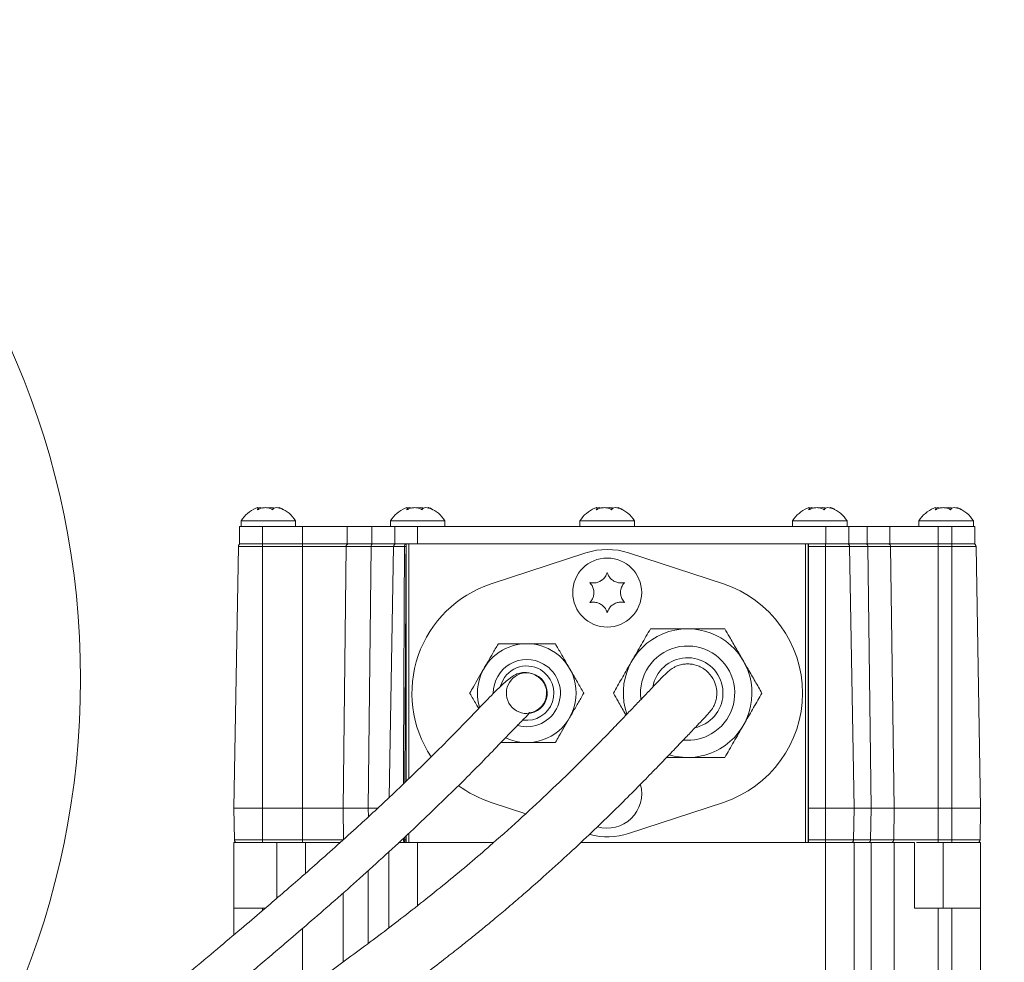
# Model space of a CAD drawing. Header units: millimetres. Extents: x 0 to 8410, y 0 to 5940.
# Tile 75 of 256: x 2206 to 2378, y 2737 to 2901. Entities that reach past the tile are written whole.
import ezdxf

# ---------------------------------------------------------------- set-up
doc = ezdxf.new("R2010")
doc.units = ezdxf.units.MM
doc.header["$LTSCALE"] = 10
doc.styles.add('SLDTEXTSTYLE0', font='TXT', dxfattribs={"width": 0.605})
doc.dimstyles.new('SLDDIMSTYLE0', dxfattribs={"dimtxt": 50, "dimasz": 50, "dimexe": 0, "dimexo": 0.0625, "dimgap": 12.5, "dimtad": 1, "dimtoh": 1, "dimdec": 1, "dimrnd": 1e-09, "dimzin": 12, "dimdsep": 46, "dimtxsty": 'SLDTEXTSTYLE0', "dimsah": 1, "dimcen": 0.09, "dimadec": 0, "dimazin": 0, "dimtfac": 1, "dimtofl": 0, "dimtmove": 0, "dimatfit": 3, "dimfxl": 0, "dimfrac": 2, "dimtolj": 1, "dimtzin": 12, "dimarcsym": 0})

# ---------------------------------------------------------------- blocks, each defined once
blk = doc.blocks.new('SW_SYMBOL_HOLE_DEPTH')
at = {"color": 0, "linetype": 'Continuous', "lineweight": 0}
for p, q in [((0, 8750), (8000, 8750)), ((4000, 8750), (4000, 750)), ((1000, 5550), (4000, 750)), ((7000, 5550), (4000, 750))]:
    blk.add_line(p, q, dxfattribs=at)
blk = doc.blocks.new('*D33')
at = {"color": 7, "linetype": 'Continuous', "lineweight": 0}
for p, q in [((2668.16, 2427.57), (2668.16, 2980.23)), ((2439.71, 2427.57), (2683.16, 2427.57)), ((2668.16, 2237.57), (2668.16, 2427.57)), ((2322.6, 2237.57), (2683.16, 2237.57))]:
    blk.add_line(p, q, dxfattribs=at)
for points in [[(2668.16, 2427.57), (2660.66, 2377.57), (2675.66, 2377.57)], [(2668.16, 2237.57), (2675.66, 2287.57), (2660.66, 2287.57)]]:
    blk.add_solid(points, dxfattribs=at)
at = {"color": 7, "linetype": 'Continuous', "lineweight": 0, "xscale": 0.006445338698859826, "yscale": 0.006445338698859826, "zscale": 0.006445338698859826, "rotation": 90}
blk.add_blockref('SW_SYMBOL_HOLE_DEPTH', (2660.93, 2796.09), dxfattribs=at)
at = {"color": 7, "linetype": 'Continuous', "lineweight": 0, "char_height": 50, "attachment_point": 1, "rotation": 90, "style": 'SLDTEXTSTYLE0'}
for s, insert in [('16)', (2603.57, 2865.15)), (' (4x M8', (2603.57, 2567.06)), ('190', (2603.71, 2452.49))]:
    blk.add_mtext(s, dxfattribs=dict(at, insert=insert))

msp = doc.modelspace()

# ---------------------------------------------------------------- linework, layer by layer
at = {"color": 7, "linetype": 'Continuous', "lineweight": 0}
for p, q in [((2247.916481, 2815.51272), (2247.916481, 2815.749768)), ((2273.916482, 2815.51272), (2273.916482, 2815.749768)), ((2306.916474, 2815.51272), (2306.916474, 2815.749768)), ((2343.916475, 2815.51272), (2343.916475, 2815.749768)), ((2365.916474, 2815.51272), (2365.916474, 2815.749768)), ((2244.955367, 2813.574735), (2244.955367, 2812.574747)), ((2248.583859, 2813.574735), (2244.955367, 2813.574735)), ((2254.455364, 2813.574735), (2248.583859, 2813.574735)), ((2254.455364, 2812.574747), (2254.455364, 2813.574735)), ((2270.955368, 2813.574735), (2270.955368, 2812.574747)), ((2274.583853, 2813.574735), (2270.955368, 2813.574735)), ((2280.455365, 2813.574735), (2274.583853, 2813.574735)), ((2280.455365, 2812.574747), (2280.455365, 2813.574735)), ((2303.95536, 2813.574735), (2303.95536, 2812.574747)), ((2307.583852, 2813.574735), (2303.95536, 2813.574735)), ((2313.455372, 2813.574735), (2307.583852, 2813.574735)), ((2313.455372, 2812.574747), (2313.455372, 2813.574735)), ((2340.955361, 2813.574735), (2340.955361, 2812.574747)), ((2344.583853, 2813.574735), (2340.955361, 2813.574735)), ((2350.455372, 2813.574735), (2344.583853, 2813.574735)), ((2350.455372, 2812.574747), (2350.455372, 2813.574735)), ((2362.95536, 2813.574735), (2362.95536, 2812.574747)), ((2366.583853, 2813.574735), (2362.95536, 2813.574735)), ((2372.455372, 2813.574735), (2366.583853, 2813.574735)), ((2372.455372, 2812.574747), (2372.455372, 2813.574735)), ((2244.70537, 2812.574747), (2244.70537, 2809.574786)), ((2244.70537, 2812.574747), (2248.705371, 2812.574747)), ((2248.705371, 2812.574747), (2255.639373, 2812.574747)), ((2255.639373, 2812.574747), (2263.422384, 2812.574747)), ((2263.422384, 2812.574747), (2267.745367, 2812.574747)), ((2267.745367, 2812.574747), (2270.955368, 2812.574747)), ((2271.972595, 2812.574747), (2270.955368, 2812.574747)), ((2271.705365, 2812.574747), (2271.705365, 2809.574786)), ((2271.972595, 2812.574747), (2275.705366, 2812.574747)), ((2275.705366, 2812.574747), (2346.771358, 2812.574747)), ((2346.771358, 2812.574747), (2350.771366, 2812.574747)), ((2350.771366, 2812.574747), (2350.771366, 2809.574786)), ((2350.771366, 2812.574747), (2353.988348, 2812.574747)), ((2353.988348, 2812.574747), (2357.881366, 2812.574747)), ((2357.881366, 2812.574747), (2366.333483, 2812.574747)), ((2366.333483, 2812.574747), (2368.705361, 2812.574747)), ((2368.705361, 2812.574747), (2372.705369, 2812.574747)), ((2372.705369, 2812.574747), (2372.705369, 2809.574786)), ((2244.70537, 2809.574786), (2248.705371, 2809.574786)), ((2248.705371, 2809.574786), (2255.639373, 2809.574786)), ((2255.639373, 2809.574786), (2263.422384, 2809.574786)), ((2263.422384, 2809.574786), (2267.745367, 2809.574786)), ((2267.745367, 2809.574786), (2271.705365, 2809.574786)), ((2271.705365, 2809.574786), (2275.705366, 2809.574786)), ((2275.705366, 2809.574786), (2346.771358, 2809.574786)), ((2346.771358, 2809.574786), (2350.771366, 2809.574786)), ((2350.771366, 2809.574786), (2353.988348, 2809.574786)), ((2353.988348, 2809.574786), (2357.881366, 2809.574786)), ((2357.881366, 2809.574786), (2366.333483, 2809.574786)), ((2366.333483, 2809.574786), (2368.705361, 2809.574786)), ((2368.705361, 2809.574786), (2372.705369, 2809.574786)), ((2244.499727, 2809.083465), (2243.705368, 2763.574782)), ((2271.499722, 2809.083465), (2270.737475, 2765.414301)), ((2273.682347, 2768.233541), (2273.694797, 2809.083465)), ((2304.972498, 2807.979408), (2288.483916, 2802.582506)), ((2328.92683, 2802.582506), (2312.438248, 2807.979408)), ((2343.72641, 2809.083465), (2343.740283, 2763.574782)), ((2350.911005, 2809.083465), (2351.705371, 2763.574782)), ((2372.911005, 2809.083465), (2373.705371, 2763.574782)), ((2243.705368, 2763.574782), (2248.705371, 2763.574782)), ((2243.801526, 2758.066061), (2243.705368, 2763.574782)), ((2248.705371, 2763.574782), (2255.639373, 2763.574782)), ((2255.639373, 2763.574782), (2262.714839, 2763.574782)), ((2262.714839, 2763.574782), (2267.10537, 2763.574782)), ((2267.10537, 2763.574782), (2268.872431, 2763.574782)), ((2288.483916, 2764.567021), (2294.520884, 2762.591067)), ((2312.438248, 2759.170118), (2328.92683, 2764.567021)), ((2343.738599, 2758.066061), (2343.740283, 2763.574782)), ((2343.740283, 2763.574782), (2346.705361, 2763.574782)), ((2346.705361, 2763.574782), (2351.705371, 2763.574782)), ((2351.609214, 2758.066061), (2351.705371, 2763.574782)), ((2351.705371, 2763.574782), (2354.638694, 2763.574782)), ((2354.638694, 2763.574782), (2358.649729, 2763.574782)), ((2358.649729, 2763.574782), (2366.333483, 2763.574782)), ((2366.333483, 2763.574782), (2368.705361, 2763.574782)), ((2368.705361, 2763.574782), (2373.705371, 2763.574782)), ((2373.609214, 2758.066061), (2373.705371, 2763.574782)), ((2273.682407, 2758.729103), (2273.682608, 2758.066061)), ((2243.705368, 2746.174756), (2243.705368, 2757.57474)), ((2244.301445, 2757.57474), (2243.705368, 2757.57474)), ((2248.705371, 2757.57474), (2244.301445, 2757.57474)), ((2255.639373, 2757.57474), (2248.705371, 2757.57474)), ((2255.855477, 2757.57474), (2255.639373, 2757.57474)), ((2256.205364, 2757.57474), (2256.205364, 2752.231482)), ((2273.486203, 2757.57474), (2272.398538, 2757.57474)), ((2273.691333, 2757.57474), (2273.486203, 2757.57474)), ((2288.941039, 2757.57474), (2275.705366, 2757.57474)), ((2346.705361, 2757.57474), (2304.105951, 2757.57474)), ((2351.109295, 2757.57474), (2346.705361, 2757.57474)), ((2354.217468, 2757.57474), (2351.109295, 2757.57474)), ((2351.705371, 2757.57474), (2351.705371, 2595.57477)), ((2358.649729, 2757.57474), (2354.638694, 2757.57474)), ((2362.20537, 2746.174756), (2362.20537, 2757.57474)), ((2366.333483, 2757.57474), (2362.554787, 2757.57474)), ((2368.705361, 2757.57474), (2366.333483, 2757.57474)), ((2373.109295, 2757.57474), (2368.705361, 2757.57474)), ((2373.705371, 2757.57474), (2373.109295, 2757.57474)), ((2373.705371, 2757.57474), (2373.705371, 2746.174756)), ((2270.705371, 2742.758694), (2270.705371, 2755.968753)), ((2243.705368, 2741.500679), (2243.705368, 2746.174756)), ((2249.205655, 2746.174756), (2248.705371, 2746.174756)), ((2366.333483, 2746.174756), (2368.705361, 2746.174756)), ((2373.705371, 2746.174756), (2373.705371, 2595.57477))]:
    msp.add_line(p, q, dxfattribs=at)
at = {"color": 8, "linetype": 'Continuous', "lineweight": 0}
for p, q in [((2248.705371, 2812.574747), (2248.705371, 2809.574786)), ((2255.639373, 2812.574747), (2255.639373, 2809.574786)), ((2263.422384, 2812.574747), (2263.422384, 2809.574786)), ((2267.745367, 2812.574747), (2267.745367, 2809.574786)), ((2275.705366, 2812.574747), (2275.705366, 2809.574786)), ((2346.771358, 2812.574747), (2346.771358, 2809.574786)), ((2353.988348, 2812.574747), (2353.988348, 2809.574786)), ((2357.881366, 2812.574747), (2357.881366, 2809.574786)), ((2366.333483, 2812.574747), (2366.333483, 2809.574786)), ((2368.705361, 2812.574747), (2368.705361, 2809.574786)), ((2248.705371, 2809.083465), (2248.705371, 2809.574786)), ((2255.639373, 2809.083465), (2255.639373, 2809.574786)), ((2273.68377, 2809.083465), (2273.68377, 2809.574786)), ((2274.196713, 2809.574786), (2274.196713, 2768.725935)), ((2343.214019, 2757.57474), (2343.214019, 2809.574786)), ((2343.713938, 2809.574786), (2343.713938, 2757.57474)), ((2346.705361, 2809.574786), (2346.705361, 2809.083465)), ((2366.333483, 2809.574786), (2366.333483, 2809.083465)), ((2368.705361, 2809.574786), (2368.705361, 2809.083465)), ((2248.705371, 2809.083465), (2244.499727, 2809.083465)), ((2248.705371, 2809.083465), (2248.705371, 2763.574782)), ((2255.639373, 2809.083465), (2248.705371, 2809.083465)), ((2255.639373, 2809.083465), (2255.639373, 2763.574782)), ((2263.276881, 2809.083465), (2255.639373, 2809.083465)), ((2263.276881, 2809.083465), (2262.714839, 2763.574782)), ((2267.61376, 2809.083465), (2263.276881, 2809.083465)), ((2267.61376, 2809.083465), (2267.10537, 2763.574782)), ((2271.499722, 2809.083465), (2267.61376, 2809.083465)), ((2273.411042, 2809.083465), (2271.499722, 2809.083465)), ((2273.694797, 2809.083465), (2273.68377, 2809.083465)), ((2273.696794, 2768.247369), (2273.696794, 2809.393111)), ((2346.705361, 2809.083465), (2343.72641, 2809.083465)), ((2346.705361, 2809.083465), (2346.705361, 2763.574782)), ((2350.911005, 2809.083465), (2346.705361, 2809.083465)), ((2354.077353, 2809.083465), (2350.911005, 2809.083465)), ((2354.077353, 2809.083465), (2354.638694, 2763.574782)), ((2358.039378, 2809.083465), (2354.077353, 2809.083465)), ((2358.039378, 2809.083465), (2358.649729, 2763.574782)), ((2366.333483, 2809.083465), (2358.039378, 2809.083465)), ((2366.333483, 2809.083465), (2366.333483, 2763.574782)), ((2368.705361, 2809.083465), (2366.333483, 2809.083465)), ((2368.705361, 2809.083465), (2368.705361, 2763.574782)), ((2372.911005, 2809.083465), (2368.705361, 2809.083465)), ((2248.705371, 2758.066061), (2248.705371, 2763.574782)), ((2255.639373, 2758.066061), (2255.639373, 2763.574782)), ((2262.782871, 2758.066061), (2262.714839, 2763.574782)), ((2267.122305, 2762.058321), (2267.10537, 2763.574782)), ((2346.705361, 2758.066061), (2346.705361, 2763.574782)), ((2354.570745, 2758.066061), (2354.638694, 2763.574782)), ((2358.57585, 2758.066061), (2358.649729, 2763.574782)), ((2366.333483, 2758.066061), (2366.333483, 2763.574782)), ((2368.705361, 2758.066061), (2368.705361, 2763.574782)), ((2243.801526, 2758.066061), (2248.705371, 2758.066061)), ((2248.705371, 2758.066061), (2255.639373, 2758.066061)), ((2248.705371, 2757.57474), (2248.705371, 2758.066061)), ((2255.639373, 2758.066061), (2262.782871, 2758.066061)), ((2255.639373, 2757.57474), (2255.639373, 2758.066061)), ((2273.234284, 2758.066061), (2273.233234, 2758.312646)), ((2273.483953, 2758.545104), (2273.486203, 2758.066061)), ((2273.486203, 2758.066061), (2273.682608, 2758.066061)), ((2273.486203, 2757.57474), (2273.486203, 2758.066061)), ((2273.696794, 2757.57474), (2273.696794, 2758.742455)), ((2274.196713, 2759.205941), (2274.196713, 2757.57474)), ((2343.738599, 2758.066061), (2346.705361, 2758.066061)), ((2346.705361, 2758.066061), (2351.609214, 2758.066061)), ((2346.705361, 2757.57474), (2346.705361, 2758.066061)), ((2351.609214, 2758.066061), (2354.570745, 2758.066061)), ((2354.570745, 2758.066061), (2358.57585, 2758.066061)), ((2358.57585, 2758.066061), (2366.333483, 2758.066061)), ((2366.333483, 2757.57474), (2366.333483, 2758.066061)), ((2366.333483, 2758.066061), (2368.705361, 2758.066061)), ((2368.705361, 2758.066061), (2373.609214, 2758.066061)), ((2368.705361, 2757.57474), (2368.705361, 2758.066061)), ((2251.205369, 2757.57474), (2251.205369, 2747.889522)), ((2275.705366, 2757.57474), (2275.705366, 2746.627394)), ((2346.705361, 2595.57477), (2346.705361, 2757.57474)), ((2354.638694, 2757.57474), (2354.638694, 2600.174758)), ((2358.649729, 2600.174758), (2358.649729, 2757.57474)), ((2367.205365, 2746.174756), (2367.205365, 2757.57474)), ((2267.10537, 2740.028206), (2267.10537, 2752.695862)), ((2262.714839, 2748.776379), (2262.714839, 2736.78163)), ((2248.705371, 2746.174756), (2248.705371, 2745.745781)), ((2366.333483, 2746.174756), (2366.333483, 2600.119803)), ((2368.705361, 2595.57477), (2368.705361, 2746.174756)), ((2255.639373, 2731.641802), (2255.639373, 2742.612246))]:
    msp.add_line(p, q, dxfattribs=at)
at = {"color": 8, "linetype": 'Continuous', "lineweight": 0, "flags": 128}
for points in [[(2267.61376, 2809.083465), (2267.620845, 2809.179786), (2267.639695, 2809.272114), (2267.669595, 2809.35705), (2267.709418, 2809.431377), (2267.757668, 2809.492293), (2267.812541, 2809.537533), (2267.871967, 2809.565368), (2267.93371, 2809.574786)], [(2273.411042, 2809.083465), (2273.417084, 2809.179786), (2273.433155, 2809.272114), (2273.458636, 2809.35705), (2273.492581, 2809.431377), (2273.533716, 2809.492293), (2273.580483, 2809.537533), (2273.631139, 2809.565368), (2273.68377, 2809.574786)], [(2273.486203, 2757.57474), (2273.437588, 2757.584158), (2273.390799, 2757.611993), (2273.347593, 2757.657233), (2273.309602, 2757.718149), (2273.27825, 2757.792476), (2273.254706, 2757.877413), (2273.239865, 2757.96974), (2273.234284, 2758.066061)]]:
    msp.add_lwpolyline(points, dxfattribs=at)
at = {"color": 7, "linetype": 'Continuous', "lineweight": 0, "flags": 128}
msp.add_lwpolyline([(2324.042587, 2777.561668), (2324.419184, 2777.657989), (2325.785367, 2778.240028)], dxfattribs=at)
at = {"color": 7, "linetype": 'Continuous', "lineweight": 0}
for centre, radius in [((2075.419295, 2786.029622), 141.608243), ((2308.705367, 2801.074759), 6)]:
    msp.add_circle(centre, radius, dxfattribs=at)
for centre, radius, start, end in [((2249.970201, 2810.280607), 6, 113.7634097, 146.69982304), ((2249.440533, 2810.280607), 6, 33.30017696, 66.30230112), ((2275.970201, 2810.280607), 6, 113.7634097, 146.69982304), ((2275.440533, 2810.280607), 6, 33.30017696, 66.30230112), ((2308.970201, 2810.280607), 6, 113.7634097, 146.69982304), ((2308.440533, 2810.280607), 6, 33.30017696, 66.30230112), ((2345.970201, 2810.280607), 6, 113.7634097, 146.69982304), ((2345.440533, 2810.280607), 6, 33.30017696, 66.30230112), ((2367.970201, 2810.280607), 6, 113.7634097, 146.69982304), ((2367.440533, 2810.280607), 6, 33.30017696, 66.30230112), ((2244.999649, 2809.074759), 0.5, 90, 179), ((2271.999649, 2809.074759), 0.5, 90, 179), ((2350.411086, 2809.074759), 0.5, 1, 90), ((2372.411086, 2809.074759), 0.5, 1, 90), ((2308.705367, 2796.574759), 12, 71.87610597, 108.12389403), ((2294.705367, 2783.574759), 20, 108.12389403, 213.62863669), ((2322.705367, 2783.574759), 20, 288.12389403, 71.87610597), ((2322.705367, 2783.574759), 11.2, 300, 199.09227094), ((2294.705367, 2783.574759), 8.6, 60, 196.62714789), ((2294.705367, 2783.574759), 8.6, 244.91501474, 60), ((2322.705367, 2783.574759), 6.16, 300, 170.18365344), ((2294.705367, 2783.574759), 4.73, 60, 164.12173108), ((2294.705367, 2783.574759), 4.73, 262.00917571, 60), ((2294.705367, 2783.574759), 3.55, 87.14782705, 270), ((2294.705367, 2783.574759), 3.55, 270, 75.40976711), ((2294.705367, 2783.574759), 3.45, 276.9461254, 357.85275191), ((1104.627355, 2042.626864), 1300, 31.817798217, 34.233483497), ((2322.705367, 2783.574759), 11.2, 253.64884837, 300), ((2294.705367, 2783.574759), 20, 233.42202468, 251.87610597), ((2308.705367, 2766.074759), 6, 253.59489104, 15.18969535), ((2244.301446, 2758.074759), 0.5, 181, 270), ((2308.705367, 2770.574759), 12, 255.39204675, 288.12389403), ((2351.109288, 2758.074759), 0.5, 270, 359), ((2373.109288, 2758.074759), 0.5, 270, 359)]:
    msp.add_arc(centre, radius, start, end, dxfattribs=at)
at = {"color": 8, "linetype": 'Continuous', "lineweight": 0}
for centre, radius, start, end in [((2263.71684, 2809.139711), 0.443539, 101.21107286, 187.28536426), ((2353.637516, 2809.139877), 0.443439, 352.69132533, 78.74353818), ((2357.590094, 2809.128023), 0.451488, 354.33620352, 81.70360332), ((2273.547406, 2786.201658), 22.882213, 89.65854953, 90.34145047), ((2322.705367, 2783.574759), 8.2, 300, 187.0177529), ((2294.705367, 2783.574759), 5.85, 60, 180.07067143), ((2294.705367, 2783.574759), 5.85, 254.50236257, 60), ((2322.705367, 2783.574759), 8.2, 265.2647229, 300), ((2273.360244, 2781.9733), 23.90757, 269.69812984, 270.30187016), ((2354.130917, 2758.009643), 0.443432, 281.25558774, 7.30954875), ((2358.126572, 2758.021497), 0.451483, 278.29760476, 5.66474536)]:
    msp.add_arc(centre, radius, start, end, dxfattribs=at)
at = {"color": 7, "linetype": 'Continuous', "lineweight": 0}
for centre, start_param, end_param in [((2343.717686, 2809.074759), 4.7298422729, 6.2831853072), ((2273.703522, 2809.074759), 0.8805839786, 1.5533430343), ((2273.691335, 2758.074759), 1.5882496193, 3.1415926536), ((2343.729873, 2758.074759), 3.1415926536, 4.6949356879)]:
    msp.add_ellipse(centre, major_axis=(0, 0.5), ratio=0.0174550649, start_param=start_param, end_param=end_param, dxfattribs=at)
for points, knots in [([(2247.556216, 2815.76455), (2247.653406, 2815.803797), (2247.852556, 2815.884217), (2247.938554, 2815.795343), (2247.896552, 2815.634136), (2247.826329, 2815.504106), (2247.806935, 2815.468195)], [0, 0, 0, 0, 0.2875696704, 0.5892518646, 0.8865615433, 1, 1, 1, 1]), ([(2247.806935, 2815.468195), (2248.027706, 2815.571799), (2248.472754, 2815.780652), (2249.207317, 2815.878734), (2249.845912, 2815.798442), (2250.245322, 2815.633882), (2250.428572, 2815.504052), (2250.479183, 2815.468195)], [0, 0, 0, 0, 0.24691603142, 0.49775552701, 0.71043254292, 0.92002628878, 1, 1, 1, 1]), ([(2248.631014, 2815.764728), (2248.526003, 2815.805933), (2248.319973, 2815.886776), (2247.991282, 2815.81644), (2247.830121, 2815.781954)], [0, 0, 0, 0, 0.5096893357, 1, 1, 1, 1]), ([(2250.779724, 2815.764728), (2250.575052, 2815.806896), (2250.201056, 2815.883948), (2249.859846, 2815.820223), (2249.705366, 2815.791372)], [0, 0, 0, 0, 0.5472575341, 1, 1, 1, 1]), ([(2250.479183, 2815.468195), (2250.536829, 2815.571799), (2250.653034, 2815.780648), (2251.077541, 2815.878724), (2251.610057, 2815.798472), (2252.054342, 2815.633795), (2252.307662, 2815.504029), (2252.377613, 2815.468195)], [0, 0, 0, 0, 0.2469270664, 0.4977651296, 0.7104411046, 0.9200420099, 1, 1, 1, 1]), ([(2252.377613, 2815.468195), (2252.215666, 2815.570772), (2251.889204, 2815.777553), (2251.58278, 2815.883353), (2251.535807, 2815.817666), (2251.517004, 2815.791372)], [0, 0, 0, 0, 0.371199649, 0.7482890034, 1, 1, 1, 1]), ([(2273.556216, 2815.76455), (2273.653407, 2815.803797), (2273.852557, 2815.884217), (2273.938555, 2815.795343), (2273.896552, 2815.634136), (2273.82633, 2815.504106), (2273.806936, 2815.468195)], [0, 0, 0, 0, 0.2875696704, 0.5892518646, 0.8865615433, 1, 1, 1, 1]), ([(2273.806936, 2815.468195), (2274.027706, 2815.571799), (2274.472754, 2815.780652), (2275.207318, 2815.878733), (2275.845911, 2815.798443), (2276.245323, 2815.633881), (2276.428573, 2815.504052), (2276.479183, 2815.468195)], [0, 0, 0, 0, 0.2469160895, 0.4977556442, 0.7104331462, 0.92002627, 1, 1, 1, 1]), ([(2274.631007, 2815.764728), (2274.525999, 2815.805933), (2274.319974, 2815.886776), (2273.991283, 2815.81644), (2273.830122, 2815.781954)], [0, 0, 0, 0, 0.5096876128, 1, 1, 1, 1]), ([(2276.779725, 2815.764728), (2276.575053, 2815.806896), (2276.201057, 2815.883948), (2275.859846, 2815.820223), (2275.705366, 2815.791372)], [0, 0, 0, 0, 0.5472575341, 1, 1, 1, 1]), ([(2276.479183, 2815.468195), (2276.53683, 2815.571799), (2276.653036, 2815.780649), (2277.07754, 2815.878724), (2277.610058, 2815.798473), (2278.054342, 2815.633795), (2278.307663, 2815.504029), (2278.377614, 2815.468195)], [0, 0, 0, 0, 0.2469260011, 0.4977650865, 0.7104410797, 0.920042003, 1, 1, 1, 1]), ([(2278.377614, 2815.468195), (2278.215667, 2815.570772), (2277.889202, 2815.777554), (2277.582782, 2815.883353), (2277.535808, 2815.817666), (2277.517005, 2815.791372)], [0, 0, 0, 0, 0.3711988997, 0.7482904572, 1, 1, 1, 1]), ([(2306.556224, 2815.76455), (2306.653411, 2815.803797), (2306.852555, 2815.884217), (2306.938555, 2815.795343), (2306.896552, 2815.634136), (2306.826329, 2815.504106), (2306.806936, 2815.468195)], [0, 0, 0, 0, 0.2875686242, 0.5892512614, 0.8865613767, 1, 1, 1, 1]), ([(2306.806936, 2815.468195), (2307.027703, 2815.571799), (2307.472748, 2815.780653), (2308.207312, 2815.878734), (2308.845904, 2815.798441), (2309.245329, 2815.633883), (2309.42858, 2815.504052), (2309.479191, 2815.468195)], [0, 0, 0, 0, 0.24691345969, 0.4977526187, 0.71042978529, 0.92002639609, 1, 1, 1, 1]), ([(2307.631015, 2815.764728), (2307.526003, 2815.805933), (2307.319972, 2815.886776), (2306.991282, 2815.81644), (2306.830122, 2815.781954)], [0, 0, 0, 0, 0.5096881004, 1, 1, 1, 1]), ([(2309.779717, 2815.764728), (2309.57505, 2815.806895), (2309.201059, 2815.883948), (2308.859854, 2815.820223), (2308.705373, 2815.791372)], [0, 0, 0, 0, 0.5472508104, 1, 1, 1, 1]), ([(2309.479191, 2815.468195), (2309.536835, 2815.571799), (2309.653036, 2815.780649), (2310.077533, 2815.878725), (2310.610052, 2815.798469), (2311.054346, 2815.6338), (2311.307665, 2815.504029), (2311.377614, 2815.468195)], [0, 0, 0, 0, 0.2469252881, 0.4977629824, 0.7104389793, 0.9200441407, 1, 1, 1, 1]), ([(2311.377614, 2815.468195), (2311.215671, 2815.570772), (2310.889212, 2815.777555), (2310.582778, 2815.883353), (2310.535812, 2815.817666), (2310.517012, 2815.791372)], [0, 0, 0, 0, 0.3711970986, 0.7482907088, 1, 1, 1, 1]), ([(2343.556224, 2815.76455), (2343.653411, 2815.803797), (2343.852556, 2815.884217), (2343.938555, 2815.795343), (2343.896553, 2815.634136), (2343.82633, 2815.504106), (2343.806936, 2815.468195)], [0, 0, 0, 0, 0.2875686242, 0.5892512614, 0.8865613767, 1, 1, 1, 1]), ([(2343.806936, 2815.468195), (2344.027704, 2815.571799), (2344.472749, 2815.780653), (2345.207312, 2815.878734), (2345.845904, 2815.798441), (2346.245329, 2815.633883), (2346.428581, 2815.504052), (2346.479191, 2815.468195)], [0, 0, 0, 0, 0.24691345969, 0.4977526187, 0.71042978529, 0.92002639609, 1, 1, 1, 1]), ([(2344.631015, 2815.764728), (2344.526004, 2815.805933), (2344.319974, 2815.886776), (2343.991283, 2815.81644), (2343.830122, 2815.781954)], [0, 0, 0, 0, 0.5096893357, 1, 1, 1, 1]), ([(2346.779718, 2815.764728), (2346.575051, 2815.806895), (2346.20106, 2815.883948), (2345.859854, 2815.820223), (2345.705374, 2815.791372)], [0, 0, 0, 0, 0.5472515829, 1, 1, 1, 1]), ([(2346.479191, 2815.468195), (2346.536835, 2815.571799), (2346.653035, 2815.780648), (2347.077534, 2815.878724), (2347.610052, 2815.798473), (2348.054336, 2815.633792), (2348.30766, 2815.504028), (2348.377614, 2815.468195)], [0, 0, 0, 0, 0.24692634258, 0.4977630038, 0.71043897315, 0.92003987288, 1, 1, 1, 1]), ([(2348.377614, 2815.468195), (2348.215671, 2815.570772), (2347.889215, 2815.777554), (2347.582777, 2815.883353), (2347.535812, 2815.817666), (2347.517012, 2815.791372)], [0, 0, 0, 0, 0.371197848, 0.748289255, 1, 1, 1, 1]), ([(2365.556224, 2815.76455), (2365.653411, 2815.803797), (2365.852555, 2815.884217), (2365.938555, 2815.795344), (2365.896552, 2815.634135), (2365.82633, 2815.504106), (2365.806936, 2815.468195)], [0, 0, 0, 0, 0.2875690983, 0.5892522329, 0.8865611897, 1, 1, 1, 1]), ([(2365.806936, 2815.468195), (2366.027704, 2815.571799), (2366.472749, 2815.780653), (2367.207312, 2815.878734), (2367.845905, 2815.79844), (2368.245328, 2815.633884), (2368.428581, 2815.504052), (2368.479191, 2815.468195)], [0, 0, 0, 0, 0.2469131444, 0.4977521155, 0.7104292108, 0.9200264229, 1, 1, 1, 1]), ([(2366.631015, 2815.764728), (2366.526004, 2815.805933), (2366.319973, 2815.886776), (2365.991283, 2815.81644), (2365.830122, 2815.781954)], [0, 0, 0, 0, 0.5096887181, 1, 1, 1, 1]), ([(2368.779718, 2815.764728), (2368.575051, 2815.806895), (2368.201059, 2815.883948), (2367.859854, 2815.820223), (2367.705374, 2815.791372)], [0, 0, 0, 0, 0.5472511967, 1, 1, 1, 1]), ([(2368.479191, 2815.468195), (2368.536834, 2815.571799), (2368.653034, 2815.780648), (2369.077536, 2815.878725), (2369.610051, 2815.798469), (2370.054345, 2815.6338), (2370.307665, 2815.504029), (2370.377614, 2815.468195)], [0, 0, 0, 0, 0.2469262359, 0.4977627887, 0.7104394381, 0.9200444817, 1, 1, 1, 1]), ([(2370.377614, 2815.468195), (2370.215671, 2815.570772), (2369.889213, 2815.777554), (2369.582778, 2815.883353), (2369.535812, 2815.817666), (2369.517012, 2815.791372)], [0, 0, 0, 0, 0.3711979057, 0.7482910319, 1, 1, 1, 1]), ([(2273.889242, 2809.574786), (2273.854958, 2809.573401), (2273.786248, 2809.570624), (2273.72516, 2809.532466), (2273.700198, 2809.469282), (2273.697788, 2809.415355), (2273.696794, 2809.393111)], [0, 0, 0, 0, 0.278766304, 0.5586771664, 0.8179615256, 1, 1, 1, 1]), ([(2308.705373, 2804.574731), (2308.602573, 2804.305268), (2308.42446, 2803.838392), (2307.876167, 2803.266239), (2307.269371, 2802.90766), (2306.603278, 2802.736206), (2306.065701, 2802.738451), (2305.770258, 2802.803581), (2305.674283, 2802.824739)], [0, 0, 0, 0, 0.2355661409, 0.4081459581, 0.5811430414, 0.7450735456, 0.917187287, 1, 1, 1, 1]), ([(2311.736463, 2802.824739), (2311.451691, 2802.779031), (2310.958294, 2802.699837), (2310.188651, 2802.888609), (2309.574669, 2803.234769), (2309.093219, 2803.725975), (2308.826335, 2804.192613), (2308.735033, 2804.481036), (2308.705373, 2804.574731)], [0, 0, 0, 0, 0.2355713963, 0.4081519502, 0.581147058, 0.7450817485, 0.9171889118, 1, 1, 1, 1]), ([(2305.674283, 2802.824739), (2305.856244, 2802.601001), (2306.17152, 2802.213336), (2306.392884, 2801.452439), (2306.400061, 2800.747634), (2306.215475, 2800.085053), (2305.94474, 2799.620625), (2305.740608, 2799.39731), (2305.674283, 2799.324754)], [0, 0, 0, 0, 0.2355506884, 0.4081317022, 0.5811369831, 0.7450652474, 0.9171700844, 1, 1, 1, 1]), ([(2311.736463, 2799.324754), (2311.554504, 2799.548492), (2311.239216, 2799.936171), (2311.017856, 2800.697074), (2311.010664, 2801.401885), (2311.195295, 2802.064437), (2311.465973, 2802.52893), (2311.670137, 2802.752205), (2311.736463, 2802.824739)], [0, 0, 0, 0, 0.2355499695, 0.4081451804, 0.5811352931, 0.7450639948, 0.9171800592, 1, 1, 1, 1]), ([(2305.674283, 2799.324754), (2305.95905, 2799.370461), (2306.45244, 2799.449654), (2307.222084, 2799.260888), (2307.836038, 2798.914718), (2308.317552, 2798.423575), (2308.58438, 2797.956885), (2308.675707, 2797.668455), (2308.705373, 2797.574762)], [0, 0, 0, 0, 0.2355682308, 0.4081488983, 0.5811441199, 0.7450687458, 0.9171878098, 1, 1, 1, 1]), ([(2308.705373, 2797.574762), (2308.808173, 2797.84422), (2308.98629, 2798.311102), (2309.534546, 2798.883309), (2310.141356, 2799.241913), (2310.807472, 2799.413264), (2311.345035, 2799.411042), (2311.640483, 2799.345912), (2311.736463, 2799.324754)], [0, 0, 0, 0, 0.235562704, 0.4081514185, 0.5811470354, 0.745075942, 0.9171848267, 1, 1, 1, 1]), ([(2316.239043, 2794.774774), (2315.719641, 2793.87514), (2314.667509, 2792.052789), (2313.564413, 2790.142156), (2313.005878, 2789.174739)], [0, 0, 0, 0, 0.49366645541, 1, 1, 1, 1]), ([(2322.705372, 2794.774774), (2322.494204, 2794.774774), (2321.300361, 2794.774774), (2319.101404, 2794.774774), (2317.200809, 2794.774774), (2316.239043, 2794.774774)], [0, 0, 0, 0, 0.0959627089, 0.5425264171, 1, 1, 1, 1]), ([(2329.171686, 2794.774774), (2328.132882, 2794.774774), (2326.028627, 2794.774774), (2323.822436, 2794.774774), (2322.705372, 2794.774774)], [0, 0, 0, 0, 0.4936682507, 1, 1, 1, 1]), ([(2332.404851, 2789.174739), (2332.001446, 2789.873462), (2331.186793, 2791.284493), (2330.107137, 2793.154541), (2329.444028, 2794.303069), (2329.171686, 2794.774774)], [0, 0, 0, 0, 0.366309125, 0.7397404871, 1, 1, 1, 1]), ([(2289.71128, 2792.124751), (2289.387361, 2791.563705), (2288.733738, 2790.431597), (2287.901501, 2788.990151), (2287.405529, 2788.131075), (2287.257551, 2787.874761)], [0, 0, 0, 0, 0.408050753, 0.8233863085, 1, 1, 1, 1]), ([(2289.797886, 2792.17476), (2289.788656, 2792.174045), (2289.770162, 2792.172613), (2289.743756, 2792.160281), (2289.723584, 2792.143433), (2289.715046, 2792.13047), (2289.71128, 2792.124751)], [0, 0, 0, 0, 0.27067417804, 0.54237035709, 0.7981328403, 1, 1, 1, 1]), ([(2294.705375, 2792.17476), (2293.998909, 2792.17476), (2292.565845, 2792.17476), (2290.939428, 2792.17476), (2290.027185, 2792.17476), (2289.797886, 2792.17476)], [0, 0, 0, 0, 0.4212621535, 0.8545302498, 1, 1, 1, 1]), ([(2299.612849, 2792.17476), (2298.892786, 2792.17476), (2297.435756, 2792.17476), (2295.760795, 2792.17476), (2294.844667, 2792.17476), (2294.705375, 2792.17476)], [0, 0, 0, 0, 0.4531055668, 0.916847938, 1, 1, 1, 1]), ([(2299.699454, 2792.124751), (2299.694218, 2792.132389), (2299.683727, 2792.147688), (2299.659863, 2792.164432), (2299.635167, 2792.17342), (2299.619678, 2792.17435), (2299.612849, 2792.17476)], [0, 0, 0, 0, 0.2707714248, 0.5424386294, 0.798252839, 1, 1, 1, 1]), ([(2302.153184, 2787.874761), (2301.799953, 2788.486576), (2301.083422, 2789.727647), (2300.270227, 2791.136169), (2299.814101, 2791.926182), (2299.699454, 2792.124751)], [0, 0, 0, 0, 0.4212627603, 0.8545344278, 1, 1, 1, 1]), ([(2313.005878, 2789.174739), (2312.900294, 2788.991864), (2312.303373, 2787.957978), (2311.203883, 2786.053645), (2310.253604, 2784.40768), (2309.772729, 2783.574763)], [0, 0, 0, 0, 0.0959622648, 0.54252435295, 1, 1, 1, 1]), ([(2335.638015, 2783.574763), (2335.245517, 2784.25459), (2334.455601, 2785.622763), (2333.366078, 2787.509866), (2332.676992, 2788.703382), (2332.404851, 2789.174739)], [0, 0, 0, 0, 0.3740538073, 0.7527942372, 1, 1, 1, 1]), ([(2298.152967, 2783.446256), (2298.146775, 2783.745713), (2298.135439, 2784.293968), (2297.842402, 2785.121444), (2297.361873, 2785.832243), (2296.715041, 2786.406851), (2296.01209, 2786.815213), (2295.094354, 2787.134326), (2294.1144, 2787.211611), (2293.033211, 2786.972784), (2292.32249, 2786.580756), (2291.691995, 2786.142866), (2290.692793, 2785.309964), (2288.966758, 2783.633123), (2286.640887, 2781.208317), (2283.478642, 2777.934368), (2279.863696, 2774.254708), (2275.674982, 2770.118583), (2270.74059, 2765.391388), (2265.868748, 2760.864673), (2261.452656, 2756.866104), (2257.90857, 2753.715205), (2254.581093, 2750.80369), (2251.529855, 2748.16465), (2248.376311, 2745.460826), (2244.86376, 2742.473576), (2240.714992, 2738.973212), (2236.060767, 2735.073309), (2230.871645, 2730.74918), (2225.175952, 2726.020877), (2219.281092, 2721.134588), (2213.58457, 2716.405506), (2208.729681, 2712.356144), (2204.729974, 2708.996649), (2201.319274, 2706.108722), (2197.863655, 2703.152041), (2194.175361, 2699.944963), (2190.86201, 2696.982723), (2188.188855, 2694.49479), (2186.284357, 2692.660578), (2184.803726, 2691.186182), (2183.775428, 2690.130142), (2182.939284, 2689.250975), (2182.093585, 2688.340417), (2181.205426, 2687.349192), (2180.353094, 2686.356556), (2179.603967, 2685.437184), (2178.938403, 2684.558982), (2178.65828, 2684.151789), (2178.507476, 2683.932576)], [0, 0, 0, 0, 0.0145270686, 0.0265965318, 0.0364035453, 0.0440952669, 0.0498322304, 0.0539288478, 0.0585760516, 0.0644180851, 0.0730284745, 0.0839339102, 0.101247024, 0.1293574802, 0.168225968, 0.2069354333, 0.2468470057, 0.289584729, 0.33509928, 0.3825118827, 0.4105725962, 0.4358267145, 0.4582670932, 0.4779772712, 0.4953349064, 0.5181040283, 0.5430494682, 0.5705358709, 0.6010256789, 0.6343609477, 0.6700640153, 0.7039736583, 0.73450449, 0.7565019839, 0.7763867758, 0.797343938, 0.821708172, 0.848559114, 0.8660402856, 0.8815588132, 0.8944916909, 0.9051536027, 0.9116109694, 0.9212274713, 0.9346404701, 0.9472339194, 0.9621436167, 0.9796199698, 1, 1, 1, 1]), ([(2193.560707, 2670.994374), (2193.563729, 2670.983978), (2193.571456, 2670.957391), (2193.895179, 2671.298893), (2194.425616, 2671.869737), (2195.170124, 2672.6695), (2196.092173, 2673.641483), (2197.139709, 2674.716474), (2198.417577, 2675.994698), (2200.160426, 2677.681931), (2202.629421, 2679.967469), (2205.47829, 2682.485593), (2208.645336, 2685.147488), (2211.922602, 2687.766624), (2215.342628, 2690.39304), (2219.081208, 2693.188605), (2223.038952, 2696.08255), (2227.108127, 2699.008002), (2232.061961, 2702.530302), (2237.923841, 2706.654995), (2244.556032, 2711.299018), (2249.632525, 2714.861063), (2253.462556, 2717.56115), (2256.498277, 2719.709798), (2260.073018, 2722.255496), (2264.174274, 2725.202631), (2268.602054, 2728.424615), (2272.947854, 2731.639516), (2276.827516, 2734.564162), (2280.05281, 2737.042757), (2282.655566, 2739.080533), (2284.839777, 2740.819569), (2286.871551, 2742.463943), (2288.995323, 2744.212588), (2291.30441, 2746.148501), (2294.216249, 2748.637641), (2297.752885, 2751.73956), (2301.716702, 2755.326425), (2305.544258, 2758.899325), (2309.053719, 2762.274306), (2312.226857, 2765.410937), (2315.073227, 2768.290696), (2317.594148, 2770.879308), (2319.822697, 2773.192267), (2321.767248, 2775.221294), (2323.361345, 2776.889037), (2324.742259, 2778.331443), (2325.872644, 2779.523683), (2326.456522, 2780.162106), (2326.808358, 2780.592822), (2327.070068, 2780.972809), (2327.344672, 2781.474839), (2327.581576, 2782.085691), (2327.721283, 2782.701036), (2327.785018, 2783.199246), (2327.797366, 2783.751547), (2327.717406, 2784.61237), (2327.345954, 2785.847487), (2326.338952, 2787.288354), (2324.825354, 2788.306097), (2323.440217, 2788.649661), (2322.576313, 2788.666416), (2322.160842, 2788.634037), (2321.801036, 2788.584961), (2321.40903, 2788.498017), (2320.822151, 2788.310481), (2320.437635, 2788.11508), (2319.922746, 2787.812625), (2319.155217, 2787.220161), (2318.302305, 2786.355391), (2317.455467, 2785.465511), (2316.257976, 2784.216563), (2314.74216, 2782.638126), (2313.005605, 2780.82651), (2311.15942, 2778.895217), (2309.114968, 2776.775623), (2306.459352, 2774.068764), (2303.027248, 2770.649371), (2298.745386, 2766.505003), (2293.986024, 2762.059982), (2288.322788, 2756.984934), (2281.655434, 2751.309018), (2273.95298, 2745.173794), (2266.174789, 2739.28735), (2258.591003, 2733.737766), (2251.291266, 2728.514438), (2245.701611, 2724.568128), (2241.793705, 2721.822009), (2239.432817, 2720.165574), (2236.913014, 2718.399126), (2234.00763, 2716.362724), (2230.598327, 2713.970587), (2226.953782, 2711.405307), (2223.447343, 2708.922685), (2220.315612, 2706.68789), (2217.612907, 2704.741704), (2214.987261, 2702.83193), (2212.20294, 2700.782149), (2209.033094, 2698.405916), (2205.687783, 2695.831757), (2202.39718, 2693.200853), (2199.423258, 2690.714955), (2196.830922, 2688.459722), (2194.742639, 2686.572874), (2193.094912, 2685.031283), (2191.999418, 2683.977458), (2191.171418, 2683.166771), (2190.37667, 2682.377211), (2189.36579, 2681.350966), (2188.208041, 2680.141027), (2187.007777, 2678.837605), (2185.90019, 2677.574802), (2185.002595, 2676.477444), (2184.773922, 2676.150404), (2184.653296, 2675.977889)], [0, 0, 0, 0, 0.0047024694, 0.012025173, 0.0187783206, 0.0249483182, 0.0322187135, 0.0383270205, 0.0431968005, 0.0514879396, 0.0610821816, 0.0722128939, 0.0816630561, 0.0913958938, 0.1008572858, 0.1099538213, 0.1213625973, 0.1317974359, 0.1411876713, 0.1589651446, 0.1757067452, 0.190544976, 0.1967510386, 0.2043202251, 0.2132982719, 0.2236849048, 0.2354696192, 0.2473191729, 0.2576002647, 0.2663077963, 0.2734505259, 0.2790901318, 0.2846732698, 0.2908572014, 0.2976433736, 0.3052752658, 0.3174853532, 0.3311426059, 0.3447197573, 0.3579167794, 0.3706760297, 0.3829268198, 0.3945897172, 0.4061208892, 0.4177897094, 0.429711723, 0.4412547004, 0.4545554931, 0.4696300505, 0.4751055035, 0.4796166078, 0.4832398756, 0.4861114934, 0.4873474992, 0.4885101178, 0.4896568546, 0.4908451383, 0.4937504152, 0.4974219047, 0.5013312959, 0.5045982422, 0.5059741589, 0.5065781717, 0.5071457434, 0.5083227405, 0.5097633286, 0.5139261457, 0.5187691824, 0.5263352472, 0.5397304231, 0.5516780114, 0.562868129, 0.5750589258, 0.5855620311, 0.5950704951, 0.6054816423, 0.6168618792, 0.6324596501, 0.6493184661, 0.6663636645, 0.683332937, 0.7056236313, 0.7273672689, 0.7480904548, 0.767567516, 0.7858632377, 0.8033076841, 0.80935107, 0.8149875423, 0.8208858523, 0.8281083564, 0.8366271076, 0.8463291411, 0.8554229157, 0.863091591, 0.8701762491, 0.8762115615, 0.8835198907, 0.8921962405, 0.9018691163, 0.9115044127, 0.9209741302, 0.9291123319, 0.9367490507, 0.9430062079, 0.947928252, 0.9502082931, 0.9536953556, 0.9584789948, 0.9645011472, 0.971702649, 0.9800330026, 0.9894673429, 1, 1, 1, 1]), ([(2287.257551, 2787.874761), (2286.631172, 2786.789832), (2285.792159, 2785.336608), (2285.003643, 2783.97089), (2284.803807, 2783.624771)], [0, 0, 0, 0, 0.7465667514, 1, 1, 1, 1]), ([(2304.606928, 2783.624771), (2304.246894, 2784.248352), (2303.518369, 2785.510158), (2302.680882, 2786.960714), (2302.222832, 2787.754121), (2302.153184, 2787.874761)], [0, 0, 0, 0, 0.453100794, 0.9168419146, 1, 1, 1, 1]), ([(2284.803807, 2783.624771), (2284.799816, 2783.616417), (2284.79182, 2783.599674), (2284.78924, 2783.570643), (2284.793791, 2783.544754), (2284.800739, 2783.53088), (2284.803807, 2783.524755)], [0, 0, 0, 0, 0.270717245, 0.5425287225, 0.7980562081, 1, 1, 1, 1]), ([(2284.803807, 2783.524755), (2285.16236, 2782.903745), (2285.658592, 2782.044279), (2286.181727, 2781.13817), (2286.326869, 2780.886772)], [0, 0, 0, 0, 0.7225531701, 1, 1, 1, 1]), ([(2302.153184, 2779.274765), (2302.301164, 2779.531057), (2302.790381, 2780.378349), (2303.622641, 2781.820007), (2304.276471, 2782.952415), (2304.606928, 2783.524755)], [0, 0, 0, 0, 0.1766017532, 0.5838397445, 1, 1, 1, 1]), ([(2304.606928, 2783.524755), (2304.610919, 2783.533109), (2304.618908, 2783.549835), (2304.621491, 2783.578861), (2304.616953, 2783.604756), (2304.609996, 2783.618647), (2304.606928, 2783.624771)], [0, 0, 0, 0, 0.2707198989, 0.5419798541, 0.7980542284, 1, 1, 1, 1]), ([(2309.772729, 2783.574763), (2310.045232, 2783.102771), (2310.701713, 2781.965706), (2311.441625, 2780.684078), (2311.911717, 2779.869916), (2311.97886, 2779.753629)], [0, 0, 0, 0, 0.3782328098, 0.9111928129, 1, 1, 1, 1]), ([(2332.404851, 2777.974788), (2332.510435, 2778.157662), (2333.107356, 2779.191548), (2334.206844, 2781.095885), (2335.157134, 2782.741846), (2335.638015, 2783.574763)], [0, 0, 0, 0, 0.0959621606, 0.5425237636, 1, 1, 1, 1]), ([(2184.288921, 2680.181328), (2184.389214, 2680.327524), (2184.578448, 2680.603366), (2185.203702, 2681.404743), (2186.155118, 2682.547348), (2187.523246, 2684.079717), (2189.306942, 2685.945862), (2191.111528, 2687.745619), (2192.888095, 2689.452428), (2194.635803, 2691.082555), (2196.651479, 2692.915996), (2198.993072, 2694.997094), (2201.845646, 2697.483957), (2205.098849, 2700.276768), (2208.896028, 2703.495835), (2214.184315, 2707.93578), (2220.895876, 2713.520156), (2228.826975, 2720.092409), (2235.633808, 2725.741112), (2241.039723, 2730.250022), (2244.894123, 2733.480762), (2248.135109, 2736.212209), (2250.971673, 2738.616143), (2253.963539, 2741.166417), (2257.435606, 2744.150518), (2261.485317, 2747.674188), (2265.830219, 2751.523626), (2270.255646, 2755.534531), (2274.447149, 2759.423511), (2278.1867, 2762.972958), (2281.420295, 2766.107765), (2284.55207, 2769.200479), (2287.589553, 2772.269835), (2290.535795, 2775.32767), (2292.544968, 2777.41204), (2293.779613, 2778.670807), (2294.579921, 2779.469709), (2295.05586, 2779.941224), (2295.155474, 2780.14632), (2295.121752, 2780.23056), (2295.114799, 2780.24793)], [0, 0, 0, 0, 0.02351108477, 0.04436078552, 0.06302592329, 0.08764485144, 0.10888049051, 0.12696678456, 0.14244918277, 0.15697050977, 0.17052066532, 0.18974162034, 0.20924344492, 0.23167287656, 0.25720178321, 0.28589771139, 0.33617383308, 0.38688931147, 0.43721158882, 0.4658985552, 0.49094428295, 0.51222378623, 0.52984110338, 0.54774948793, 0.57313372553, 0.60224733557, 0.63541686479, 0.6727514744, 0.7118608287, 0.74863096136, 0.78269007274, 0.81381305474, 0.85276490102, 0.88976247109, 0.92653342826, 0.94060369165, 0.95513374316, 0.97275001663, 0.99438133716, 1, 1, 1, 1]), ([(2299.699454, 2775.024775), (2299.899291, 2775.370893), (2300.687806, 2776.736609), (2301.526811, 2778.189835), (2302.153184, 2779.274765)], [0, 0, 0, 0, 0.2534336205, 1, 1, 1, 1]), ([(2329.171686, 2772.374752), (2329.691095, 2773.274385), (2330.743239, 2775.09673), (2331.846323, 2777.007369), (2332.404851, 2777.974788)], [0, 0, 0, 0, 0.4936675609, 1, 1, 1, 1]), ([(2290.1946, 2774.974767), (2290.784064, 2774.974767), (2292.111087, 2774.974767), (2293.650022, 2774.974767), (2294.566088, 2774.974767), (2294.705375, 2774.974767)], [0, 0, 0, 0, 0.4039426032, 0.9093702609, 1, 1, 1, 1]), ([(2294.705375, 2774.974767), (2295.411835, 2774.974767), (2296.844895, 2774.974767), (2298.471306, 2774.974767), (2299.38355, 2774.974767), (2299.612849, 2774.974767)], [0, 0, 0, 0, 0.4212604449, 0.8545298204, 1, 1, 1, 1]), ([(2299.612849, 2774.974767), (2299.622075, 2774.975488), (2299.640555, 2774.976932), (2299.667015, 2774.989166), (2299.687134, 2775.006096), (2299.695685, 2775.019061), (2299.699454, 2775.024775)], [0, 0, 0, 0, 0.2706390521, 0.5420708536, 0.798159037, 1, 1, 1, 1]), ([(2319.032444, 2772.374752), (2319.148219, 2772.374752), (2320.336265, 2772.374752), (2321.581492, 2772.374752), (2322.705372, 2772.374752)], [0, 0, 0, 0, 0.0974498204, 1, 1, 1, 1]), ([(2322.705372, 2772.374752), (2322.91654, 2772.374752), (2324.110378, 2772.374752), (2326.30933, 2772.374752), (2328.20992, 2772.374752), (2329.171686, 2772.374752)], [0, 0, 0, 0, 0.0959629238, 0.5425253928, 1, 1, 1, 1]), ([(2256.205364, 2757.57474), (2256.194643, 2757.57474), (2256.18382, 2757.57474), (2255.817857, 2757.57474), (2255.814387, 2757.57474)], [0, 0, 0, 0, 0.9905176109, 1, 1, 1, 1]), ([(2262.156061, 2757.57474), (2261.379741, 2757.57474), (2259.648367, 2757.57474), (2257.429389, 2757.57474), (2256.205364, 2757.57474)], [0, 0, 0, 0, 0.4483832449, 1, 1, 1, 1]), ([(2275.705366, 2757.57474), (2275.041104, 2757.57474), (2273.822166, 2757.57474), (2272.870499, 2757.57474), (2272.437445, 2757.57474)], [0, 0, 0, 0, 0.5449512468, 1, 1, 1, 1]), ([(2351.705371, 2757.57474), (2351.630212, 2757.57474), (2351.479894, 2757.57474), (2350.323647, 2757.57474), (2348.670925, 2757.57474), (2347.360551, 2757.57474), (2346.705361, 2757.57474)], [0, 0, 0, 0, 0.2499997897, 0.4999997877, 0.749998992, 1, 1, 1, 1]), ([(2354.638694, 2757.57474), (2354.201208, 2757.57474), (2353.326233, 2757.57474), (2352.415983, 2757.57474), (2351.816391, 2757.57474), (2351.742378, 2757.57474), (2351.705371, 2757.57474)], [0, 0, 0, 0, 0.2499991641, 0.499999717, 0.7499999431, 1, 1, 1, 1]), ([(2362.20537, 2757.57474), (2361.536145, 2757.57474), (2360.197693, 2757.57474), (2359.165718, 2757.57474), (2358.649729, 2757.57474)], [0, 0, 0, 0, 0.499999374, 1, 1, 1, 1]), ([(2248.705371, 2746.174756), (2248.050185, 2746.174756), (2246.739813, 2746.174756), (2245.087085, 2746.174756), (2243.930837, 2746.174756), (2243.780524, 2746.174756), (2243.705368, 2746.174756)], [0, 0, 0, 0, 0.2500003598, 0.5000001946, 0.7500002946, 1, 1, 1, 1]), ([(2366.333483, 2746.174756), (2365.621656, 2746.174756), (2364.197999, 2746.174756), (2362.86958, 2746.174756), (2362.20537, 2746.174756)], [0, 0, 0, 0, 0.4999995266, 1, 1, 1, 1]), ([(2368.705361, 2746.174756), (2369.36055, 2746.174756), (2370.670923, 2746.174756), (2372.323648, 2746.174756), (2373.479894, 2746.174756), (2373.630212, 2746.174756), (2373.705371, 2746.174756)], [0, 0, 0, 0, 0.2500011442, 0.5000001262, 0.7500001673, 1, 1, 1, 1])]:
    msp.add_open_spline(points, degree=3, knots=knots, dxfattribs=at)
at = {"color": 8, "linetype": 'Continuous', "lineweight": 0}
for points, knots in [([(2273.22883, 2767.799381), (2273.229925, 2768.057568), (2273.253635, 2773.648189), (2273.312891, 2787.409567), (2273.374041, 2800.912725), (2273.411042, 2809.083465)], [0, 0, 0, 0, 0.0187617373, 0.4062542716, 1, 1, 1, 1]), ([(2273.68377, 2809.083465), (2273.67192, 2806.782507), (2273.609294, 2794.622615), (2273.54202, 2780.941838), (2273.488538, 2769.562009), (2273.48139, 2768.041137)], [0, 0, 0, 0, 0.1681893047, 0.8888315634, 1, 1, 1, 1])]:
    msp.add_open_spline(points, degree=3, knots=knots, dxfattribs=at)

# ---------------------------------------------------------------- dimensions: what is measured, and where the dimension line sits
at = {"color": 7, "linetype": 'Continuous', "lineweight": 0}
dim = msp.add_linear_dim(base=(2668.159278, 2427.574759), p1=(2322.604512, 2237.574759), p2=(2439.705367, 2427.574759), angle=90, text='<> (4x M8{\\fGDT;x}16)', dimstyle='SLDDIMSTYLE0', dxfattribs=at)
dim.commit()
dim.dimension.update_dxf_attribs({"geometry": '*D33', "text_midpoint": (2668.159278, 2708.423087), "dimtype": 160})

doc.saveas('drawing.dxf')
